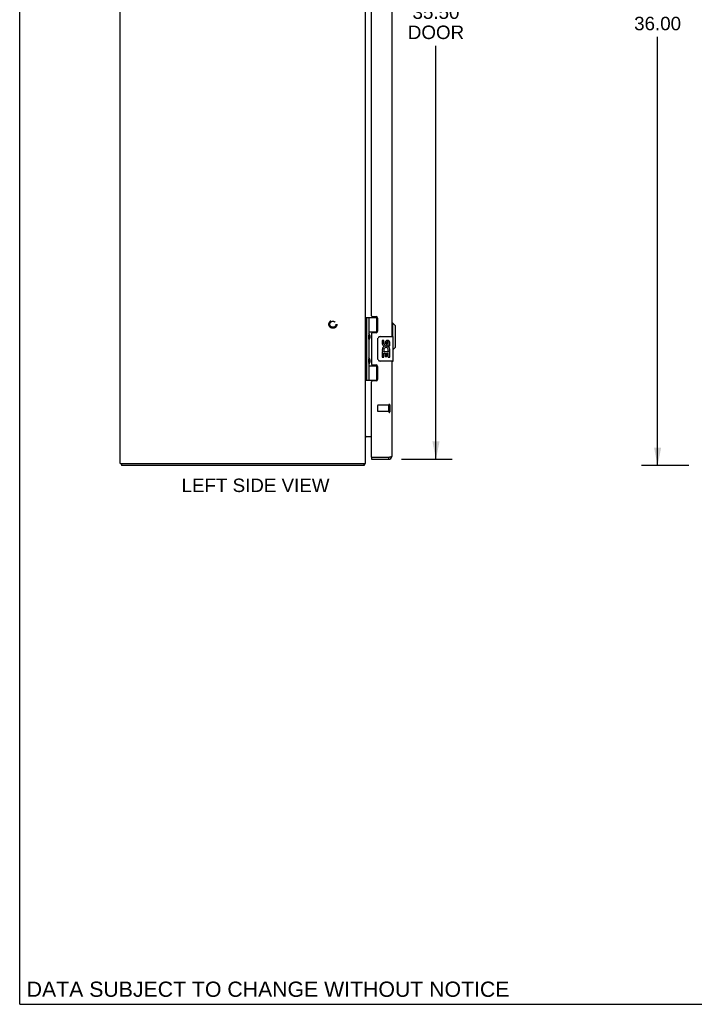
# Model space of a CAD drawing. Header units: inches. Extents: x 0 to 124, y 0 to 80.
# Tile 1 of 5: x 0 to 27, y 0 to 40. Entities that reach past the tile are written whole.
import ezdxf

# ---------------------------------------------------------------- set-up
doc = ezdxf.new("R2010")
doc.units = ezdxf.units.IN
doc.header["$LTSCALE"] = 6.817708
doc.header["$MEASUREMENT"] = 0
doc.linetypes.add('HIDDEN', pattern=[0.2, 0.1, -0.1])
doc.layers.get('0').update_dxf_attribs({"linetype": 'CONTINUOUS'})
for name, color, linetype in [('02___PRT_ALL_AXES', 7, 'CONTINUOUS'), ('DEFAULT_2', 8, 'HIDDEN'), ('DIMENSIONS', 7, 'CONTINUOUS')]:
    doc.layers.add(name, color=color, linetype=linetype)
doc.styles.get("Standard").update_dxf_attribs({"font": 'arial.ttf'})
doc.dimstyles.new('DIMSTYLE_1', dxfattribs={"dimtxt": 0.546875, "dimasz": 0.729167, "dimexe": 0.09, "dimexo": 0.07, "dimgap": 0.0375, "dimtad": 0, "dimtih": 1, "dimtoh": 1, "dimzin": 4, "dimdsep": 46, "dimtxsty": 'Standard', "dimblk": '_FILLED', "dimblk1": '_FILLED', "dimblk2": '_FILLED', "dimcen": 0.09, "dimazin": 1, "dimtfac": 1, "dimtdec": 3, "dimtofl": 0, "dimtmove": 0, "dimatfit": 3, "dimldrblk": '_FILLED', "dimfxl": 0, "dimtolj": 1, "dimtzin": 4, "dimarcsym": 0})

# ---------------------------------------------------------------- blocks, each defined once
blk = doc.blocks.new('_FILLED')
at = {"color": 0, "linetype": 'ByBlock'}
blk.add_solid([(0, 0), (-1, 0.2), (-1, -0.2)], dxfattribs=at)
blk = doc.blocks.new('*D2')
at = {"layer": 'DIMENSIONS', "color": 2, "linetype": 'Continuous'}
for p, q in [((27.272, 57.948), (25.339, 57.948)), ((25.995, 57.948), (25.995, 40.495)), ((25.995, 21.948), (25.995, 39.401)), ((27.272, 21.948), (25.339, 21.948))]:
    blk.add_line(p, q, dxfattribs=at)
at = {"layer": 'DIMENSIONS', "color": 2, "linetype": 'Continuous', "xscale": 0.7291666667, "yscale": 0.7291666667, "zscale": 0.7291666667}
for p, rotation in [((25.995, 57.948), 90), ((25.995, 21.948), 270)]:
    blk.add_blockref('_FILLED', p, dxfattribs=dict(at, rotation=rotation))
at = {"layer": 'DIMENSIONS', "color": 2, "linetype": 'Continuous', "insert": (25.995, 40.222), "char_height": 0.5469, "width": 1.91101, "attachment_point": 2, "line_spacing_factor": 0.9}
blk.add_mtext('36.00', dxfattribs=at)
blk = doc.blocks.new('*D4')
at = {"layer": 'DIMENSIONS', "color": 2, "linetype": 'Continuous'}
for p, q in [((15.554, 57.698), (17.62, 57.698)), ((16.964, 57.698), (16.964, 40.958)), ((16.964, 22.198), (16.964, 39.044)), ((15.554, 22.198), (17.62, 22.198))]:
    blk.add_line(p, q, dxfattribs=at)
at = {"layer": 'DIMENSIONS', "color": 2, "linetype": 'Continuous', "xscale": 0.7291666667, "yscale": 0.7291666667, "zscale": 0.7291666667}
for p, rotation in [((16.964, 57.698), 90), ((16.964, 22.198), 270)]:
    blk.add_blockref('_FILLED', p, dxfattribs=dict(at, rotation=rotation))
at = {"layer": 'DIMENSIONS', "color": 2, "linetype": 'Continuous', "insert": (16.964, 40.684), "char_height": 0.5469, "width": 2.28915, "attachment_point": 2, "line_spacing_factor": 0.9}
blk.add_mtext('35.50\\PDOOR', dxfattribs=at)

msp = doc.modelspace()

# ---------------------------------------------------------------- linework, layer by layer
at = {"color": 7, "linetype": 'Continuous'}
for p, q in [((0, 0), (0, 80.208)), ((14.093, 27.978), (14.577, 27.978)), ((14.093, 27.978), (14.093, 25.419)), ((14.132, 27.978), (14.132, 25.419)), ((14.231, 27.978), (14.231, 27.291)), ((14.551, 27.387), (14.551, 27.978)), ((15.2, 27.75), (15.161, 27.75)), ((15.318, 27.631), (15.2, 27.75)), ((15.2, 27.198), (15.2, 27.75)), ((14.088, 27.32), (14.093, 27.32)), ((14.231, 27.387), (14.578, 27.387)), ((14.519, 27.378), (14.571, 27.378)), ((15.318, 26.765), (15.318, 27.631)), ((14.088, 27.061), (14.093, 27.06)), ((14.231, 27.09), (14.231, 26.307)), ((14.247, 27.261), (14.247, 27.261)), ((14.247, 27.261), (14.247, 27.12)), ((14.247, 27.12), (14.247, 27.12)), ((14.247, 27.119), (14.247, 27.12)), ((14.596, 26.298), (14.596, 27.098)), ((14.696, 27.198), (15.206, 27.198)), ((15.221, 26.213), (15.221, 27.183)), ((15.318, 26.765), (15.221, 26.668)), ((14.088, 26.336), (14.093, 26.336)), ((14.088, 26.077), (14.093, 26.076)), ((14.231, 26.106), (14.231, 25.419)), ((14.247, 26.277), (14.247, 26.277)), ((14.247, 26.277), (14.247, 26.136)), ((14.247, 26.136), (14.247, 26.136)), ((14.247, 26.135), (14.247, 26.136)), ((15.206, 26.198), (14.696, 26.198)), ((14.231, 26.009), (14.578, 26.009)), ((14.571, 26.018), (14.519, 26.018)), ((14.551, 25.419), (14.551, 26.009)), ((14.093, 25.419), (14.577, 25.419)), ((14.336, 22.273), (14.351, 22.273)), ((14.336, 22.273), (14.336, 22.198)), ((15.044, 22.198), (15.044, 22.273)), ((4.151, 22.023), (4.151, 21.948)), ((14.025, 22.023), (14.025, 21.948)), ((14.05, 21.979), (14.025, 22.007)), ((0, 0), (123.958, 0))]:
    msp.add_line(p, q, dxfattribs=at)
at = {"color": 3, "linetype": 'Continuous'}
for p, q in [((4.088, 22.023), (4.088, 57.873)), ((14.088, 22.023), (14.088, 57.873)), ((15.161, 52.698), (15.161, 27.198)), ((14.336, 28.04), (14.336, 51.857)), ((14.367, 28.009), (14.524, 28.009)), ((14.586, 27.947), (14.586, 27.418)), ((14.336, 27.325), (14.336, 26.072)), ((14.524, 27.356), (14.367, 27.356)), ((15.161, 26.198), (15.161, 22.315)), ((14.367, 26.041), (14.524, 26.041)), ((14.586, 25.979), (14.586, 25.45)), ((14.336, 22.288), (14.336, 25.357)), ((14.524, 25.388), (14.367, 25.388)), ((14.094, 23.123), (14.336, 23.123)), ((14.336, 22.198), (15.044, 22.198)), ((15.044, 22.273), (14.351, 22.273)), ((15.062, 22.278), (15.044, 22.273)), ((15.071, 22.28), (15.062, 22.278)), ((15.077, 22.281), (15.071, 22.28)), ((15.083, 22.282), (15.077, 22.281)), ((15.088, 22.284), (15.083, 22.282)), ((15.094, 22.285), (15.088, 22.284)), ((15.099, 22.287), (15.094, 22.285)), ((15.105, 22.288), (15.099, 22.287)), ((15.11, 22.289), (15.105, 22.288)), ((4.088, 22.023), (14.088, 22.023)), ((14.025, 21.948), (4.151, 21.948))]:
    msp.add_line(p, q, dxfattribs=at)
at = {"color": 7, "linetype": 'Continuous'}
for points in [[(14.231, 27.334), (14.232, 27.326), (14.234, 27.316), (14.237, 27.306), (14.24, 27.295), (14.245, 27.283), (14.25, 27.271), (14.255, 27.26), (14.259, 27.248), (14.264, 27.236), (14.267, 27.225), (14.27, 27.213), (14.272, 27.202), (14.273, 27.19), (14.272, 27.179), (14.27, 27.167), (14.267, 27.156), (14.264, 27.144), (14.259, 27.133), (14.255, 27.121), (14.25, 27.109), (14.245, 27.098), (14.24, 27.086), (14.237, 27.075), (14.234, 27.064), (14.232, 27.055), (14.231, 27.046)], [(14.596, 27.098), (14.596, 27.105), (14.596, 27.111), (14.597, 27.117), (14.599, 27.123), (14.6, 27.129), (14.602, 27.135)], [(14.231, 26.35), (14.232, 26.342), (14.234, 26.332), (14.237, 26.322), (14.24, 26.311), (14.245, 26.299), (14.25, 26.287), (14.255, 26.276), (14.259, 26.264), (14.264, 26.252), (14.267, 26.241), (14.27, 26.229), (14.272, 26.218), (14.273, 26.206), (14.272, 26.195), (14.27, 26.183), (14.267, 26.172), (14.264, 26.16), (14.259, 26.149), (14.255, 26.137), (14.25, 26.125), (14.245, 26.114), (14.24, 26.102), (14.237, 26.091), (14.234, 26.08), (14.232, 26.071), (14.231, 26.062)], [(14.602, 26.262), (14.6, 26.268), (14.599, 26.274), (14.597, 26.28), (14.596, 26.286), (14.596, 26.292), (14.596, 26.298)]]:
    msp.add_lwpolyline(points, dxfattribs=at)
at = {"color": 3, "linetype": 'Continuous'}
for points in [[(14.094, 23.123), (14.095, 23.122), (14.095, 23.121), (14.095, 23.12), (14.095, 23.118), (14.094, 23.117), (14.094, 23.115), (14.093, 23.114), (14.092, 23.112), (14.092, 23.111), (14.091, 23.109), (14.09, 23.108), (14.089, 23.106), (14.088, 23.105)], [(14.088, 23.105), (14.088, 23.103), (14.088, 23.102), (14.088, 23.1)], [(14.094, 23.104), (14.095, 23.105), (14.095, 23.105), (14.095, 23.106), (14.095, 23.107), (14.095, 23.108), (14.094, 23.109), (14.094, 23.11), (14.093, 23.111), (14.092, 23.112), (14.092, 23.112)], [(15.161, 22.315), (15.161, 22.315), (15.16, 22.314), (15.16, 22.313), (15.16, 22.313), (15.16, 22.312), (15.159, 22.311), (15.159, 22.31), (15.158, 22.31), (15.157, 22.309), (15.157, 22.308), (15.156, 22.308), (15.155, 22.307), (15.154, 22.306), (15.153, 22.306), (15.152, 22.305), (15.15, 22.304), (15.149, 22.303), (15.148, 22.303), (15.146, 22.302), (15.145, 22.301), (15.143, 22.301), (15.142, 22.3), (15.14, 22.299), (15.138, 22.299), (15.136, 22.298), (15.135, 22.297), (15.133, 22.296), (15.131, 22.296), (15.128, 22.295), (15.126, 22.294), (15.124, 22.294), (15.122, 22.293), (15.12, 22.292), (15.117, 22.292), (15.115, 22.291), (15.112, 22.29), (15.11, 22.289)], [(14.039, 21.963), (14.038, 21.96), (14.036, 21.958), (14.035, 21.956), (14.034, 21.955), (14.033, 21.953), (14.031, 21.952), (14.03, 21.95), (14.029, 21.95), (14.028, 21.949), (14.027, 21.949), (14.026, 21.948), (14.025, 21.948)], [(14.05, 21.979), (14.048, 21.978), (14.047, 21.976), (14.045, 21.974), (14.044, 21.972), (14.043, 21.969), (14.041, 21.967), (14.039, 21.963)]]:
    msp.add_lwpolyline(points, dxfattribs=at)
for centre, radius, start, end in [((14.367, 28.04), 0.031, 180, 270), ((14.524, 27.947), 0.062, 0, 90), ((14.367, 27.325), 0.031, 90, 180), ((14.524, 27.418), 0.062, 270, 360), ((14.367, 26.072), 0.031, 180, 270), ((14.524, 25.979), 0.062, 0, 90), ((14.367, 25.357), 0.031, 90, 180), ((14.524, 25.45), 0.062, 270, 360), ((14.13, 23.081), 0.042, 90, 180), ((14.351, 22.288), 0.015, 180, 270), ((15.044, 22.315), 0.117, 270, 360), ((13.971, 22.065), 0.117, 312.5569, 338.9579)]:
    msp.add_arc(centre, radius, start, end, dxfattribs=at)
at = {"color": 7, "linetype": 'Continuous'}
for centre, radius, start, end in [((14.157, 27.26), 0.09, 0.672, 34.6434), ((14.157, 27.12), 0.09, 325.3566, 359.328), ((14.696, 27.098), 0.1, 90, 158.7946), ((15.206, 27.183), 0.015, 0, 90), ((14.157, 26.276), 0.09, 0.672, 34.6434), ((14.157, 26.136), 0.09, 325.3566, 359.328), ((14.696, 26.298), 0.1, 201.205, 270), ((15.206, 26.213), 0.015, 270, 360), ((15.044, 22.315), 0.042, 270, 295.8409)]:
    msp.add_arc(centre, radius, start, end, dxfattribs=at)
for centre in [(14.32, 27.19), (14.32, 26.206)]:
    msp.add_ellipse(centre, major_axis=(0, 0.188), ratio=0.5625, start_param=1.007189, end_param=2.134404, dxfattribs=at)
at = {"layer": '02___PRT_ALL_AXES', "color": 7, "linetype": 'Continuous'}
for p, q in [((14.519, 27.378), (14.519, 27.356)), ((14.834, 27.044), (14.771, 27.044)), ((14.771, 27.044), (14.771, 26.908)), ((14.834, 26.908), (14.834, 27.044)), ((14.899, 26.97), (14.899, 26.901)), ((14.96, 26.908), (14.96, 26.95)), ((15.022, 26.814), (15.022, 26.95)), ((15.083, 26.814), (15.083, 26.97)), ((14.789, 26.583), (14.771, 26.583)), ((14.771, 26.583), (14.771, 26.353)), ((14.824, 26.583), (14.851, 26.602)), ((14.824, 26.583), (15.083, 26.583)), ((14.834, 26.52), (14.899, 26.52)), ((14.834, 26.353), (14.834, 26.52)), ((14.899, 26.52), (14.899, 26.384)), ((14.96, 26.52), (15.022, 26.52)), ((14.96, 26.384), (14.96, 26.52)), ((15.015, 26.619), (15.072, 26.594)), ((15.022, 26.814), (15.083, 26.814)), ((15.022, 26.353), (15.022, 26.52)), ((15.083, 26.63), (15.083, 26.683)), ((15.083, 26.353), (15.083, 26.583)), ((14.771, 26.353), (14.834, 26.353)), ((14.899, 26.384), (14.96, 26.384)), ((15.022, 26.353), (15.083, 26.353)), ((14.519, 26.041), (14.519, 26.018))]:
    msp.add_line(p, q, dxfattribs=at)
at = {"layer": '02___PRT_ALL_AXES', "color": 8, "linetype": 'HIDDEN'}
for p, q in [((15.043, 24.397), (14.596, 24.397)), ((15.043, 24.149), (14.596, 24.149)), ((15.043, 24.149), (15.043, 24.397))]:
    msp.add_line(p, q, dxfattribs=at)
msp.add_circle((12.763, 27.698), 0.124, dxfattribs=at)
at = {"layer": '02___PRT_ALL_AXES', "color": 7, "linetype": 'Continuous'}
for centre, radius, start, end in [((14.865, 26.908), 0.0943, 180, 360), ((14.865, 26.908), 0.0314, 180, 261.2295), ((14.865, 26.913), 0.0362, 263.4285, 341.7628), ((14.991, 26.95), 0.0943, 71.7267, 167.4338), ((14.991, 26.95), 0.0314, 0, 180.0485), ((14.991, 26.95), 0.0943, 12.5402, 71.701), ((14.925, 26.656), 0.154, 161.4199, 206.1963), ((14.928, 26.656), 0.157, 9.7031, 161.8791), ((14.928, 26.656), 0.157, 205.737, 207.8532), ((14.928, 26.656), 0.0943, 336.5966, 215.1122), ((14.928, 26.656), 0.157, 336.5966, 350.2969)]:
    msp.add_arc(centre, radius, start, end, dxfattribs=at)
at = {"layer": 'DEFAULT_2', "color": 8, "linetype": 'HIDDEN'}
for p, q in [((14.586, 24.387), (14.586, 24.159)), ((15.043, 24.415), (15.043, 24.131)), ((15.086, 24.415), (15.086, 24.131))]:
    msp.add_line(p, q, dxfattribs=at)
for radius in [0.164, 0.124]:
    msp.add_circle((12.763, 27.698), radius, dxfattribs=at)
for centre, radius, start, end in [((14.596, 24.387), 0.01, 90, 180), ((14.596, 24.159), 0.01, 180, 270), ((15.064, 24.415), 0.0215, 0, 180), ((15.064, 24.131), 0.0215, 180, 360)]:
    msp.add_arc(centre, radius, start, end, dxfattribs=at)

# ---------------------------------------------------------------- texts
at = {"layer": 'DIMENSIONS', "color": 2, "linetype": 'Continuous', "attachment_point": 2, "line_spacing_factor": 0.9}
for s, insert, char_height, width in [('LEFT SIDE VIEW', (9.611, 21.412), 0.54688, 6.01359), ('DATA SUBJECT TO CHANGE WITHOUT NOTICE', (10.121, 0.925), 0.61979, 19.63518)]:
    msp.add_mtext(s, dxfattribs=dict(at, insert=insert, char_height=char_height, width=width))

# ---------------------------------------------------------------- dimensions: what is measured, and where the dimension line sits
at = {"layer": 'DIMENSIONS', "color": 2, "linetype": 'Continuous'}
dim = msp.add_linear_dim(base=(25.995, 21.948), p1=(27.342, 57.948), p2=(27.342, 21.948), angle=270, dimstyle='DIMSTYLE_1', dxfattribs=at)
dim.commit()
dim.dimension.update_dxf_attribs({"geometry": '*D2', "text_midpoint": (25.994, 39.945), "dimtype": 160})
dim = msp.add_linear_dim(base=(16.964, 22.198), p1=(15.484, 57.698), p2=(15.484, 22.198), angle=270, text='<>\\PDOOR', dimstyle='DIMSTYLE_1', dxfattribs=at)
dim.commit()
dim.dimension.update_dxf_attribs({"geometry": '*D4', "text_midpoint": (16.964, 40.001), "dimtype": 160})

doc.saveas('drawing.dxf')
